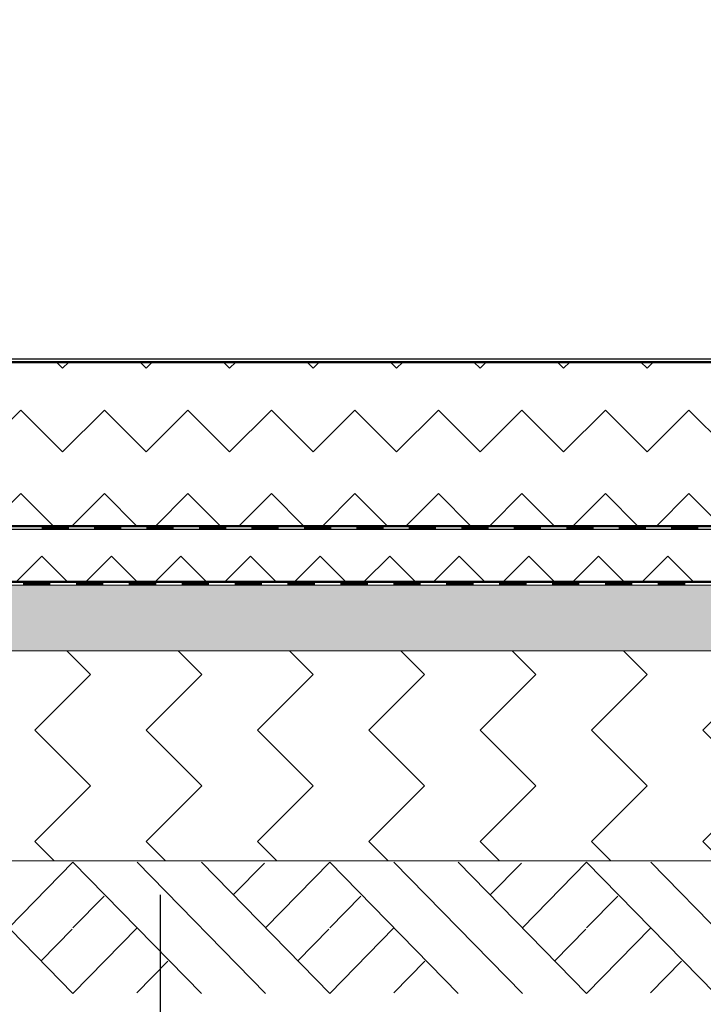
# Model space of a CAD drawing. Header units: metres. Extents: x 1314 to 1415, y -87 to -52.
# Tile 103 of 256: x 1333.69 to 1334.74, y -63.21 to -61.71. Entities that reach past the tile are written whole.
import ezdxf

# ---------------------------------------------------------------- set-up
doc = ezdxf.new("R2010")
doc.units = ezdxf.units.M
doc.header["$PDMODE"] = 65
doc.linetypes.add('AUSGEZOGEN', pattern=[0])
for name, color, linetype, lineweight in [('XR$2$Design', 4, 'AUSGEZOGEN', 13), ('XR$2$Sanitär', 4, 'AUSGEZOGEN', 13), ('XR$2$Türen', 3, 'AUSGEZOGEN', 18), ('XR$2$Wand', 1, 'AUSGEZOGEN', 50), ('XR$3$Maßlinie 1_50', 7, 'AUSGEZOGEN', 25), ('XR$4$Ansicht', 1, 'AUSGEZOGEN', 50), ('XR$4$Design', 4, 'AUSGEZOGEN', 13), ('XR$4$Muster', 4, 'AUSGEZOGEN', 13), ('XR$4$Wand', 1, 'AUSGEZOGEN', 50)]:
    doc.layers.add(name, color=color, linetype=linetype, lineweight=lineweight)
doc.styles.add('ARIAL', font='arial.ttf')
doc.dimstyles.new('DIMSTYLE_15', dxfattribs={"dimtxt": 0.175, "dimasz": 0.15, "dimexe": 0, "dimexo": 0, "dimgap": 0.0875, "dimtad": 2, "dimdec": 3, "dimrnd": 0.005, "dimzin": 4, "dimdsep": 46, "dimtxsty": 'ARIAL', "dimblk1": 'ALL_ML_KREIS', "dimblk2": 'ALL_ML_KREIS', "dimsah": 1, "dimcen": 0, "dimclrd": 3, "dimclre": 3, "dimclrt": 3, "dimadec": 0, "dimazin": 0, "dimtfac": 1, "dimtdec": 0, "dimtix": 1, "dimtmove": 2, "dimatfit": 3, "dimfxl": 0, "dimtzin": 0, "dimlwd": 0, "dimlwe": 25, "dimarcsym": 0})
doc.dimstyles.new('DIMSTYLE_6', dxfattribs={"dimtxt": 0.125, "dimasz": 0.15, "dimexe": 0, "dimexo": 0, "dimgap": 0.0625, "dimtad": 2, "dimdec": 3, "dimrnd": 0.005, "dimzin": 4, "dimdsep": 46, "dimtxsty": 'ARIAL', "dimblk1": 'ALL_ML_KREIS', "dimblk2": 'ALL_ML_KREIS', "dimsah": 1, "dimcen": 0, "dimclrd": 3, "dimclre": 3, "dimclrt": 3, "dimadec": 0, "dimazin": 0, "dimtfac": 1, "dimtdec": 0, "dimtix": 1, "dimtmove": 2, "dimatfit": 3, "dimfxl": 0, "dimtzin": 0, "dimlwd": 0, "dimlwe": 25, "dimarcsym": 0})
doc.dimstyles.new('DIMSTYLE_7', dxfattribs={"dimtxt": 0.125, "dimasz": 0.15, "dimexe": 0, "dimexo": 0, "dimgap": 0.0625, "dimtad": 2, "dimdec": 3, "dimrnd": 0.005, "dimzin": 4, "dimdsep": 46, "dimtxsty": 'ARIAL', "dimblk1": 'ALL_ML_KREIS', "dimblk2": 'ALL_ML_KREIS', "dimsah": 1, "dimcen": 0, "dimclrd": 3, "dimclre": 3, "dimclrt": 3, "dimadec": 0, "dimazin": 0, "dimtfac": 1, "dimtdec": 0, "dimtix": 1, "dimtmove": 2, "dimatfit": 3, "dimfxl": 0, "dimtzin": 0, "dimlwd": 0, "dimlwe": 25, "dimarcsym": 0})

# ---------------------------------------------------------------- blocks, each defined once
blk = doc.blocks.new('MUSTERELEMENT_41')
at = {"layer": 'XR$2$Design', "color": 4, "linetype": 'AUSGEZOGEN', "lineweight": 13, "transparency": 33554687}
for p, q in [((1333.6477, -62.4797), (1333.7277, -62.4797)), ((1333.7277, -62.4797), (1333.8077, -62.4797)), ((1333.7277, -62.4797), (1333.7277, -62.4847)), ((1333.7277, -62.4797), (1333.7277, -62.4847)), ((1333.7277, -62.4807), (1333.7677, -62.4807)), ((1333.7677, -62.4797), (1333.7677, -62.4847)), ((1333.8077, -62.4797), (1333.8876, -62.4797)), ((1333.8077, -62.4797), (1333.8077, -62.4847)), ((1333.8077, -62.4797), (1333.8077, -62.4847)), ((1333.8077, -62.4807), (1333.8476, -62.4807)), ((1333.8476, -62.4797), (1333.8476, -62.4847)), ((1333.8876, -62.4797), (1333.9676, -62.4797)), ((1333.8876, -62.4797), (1333.8876, -62.4847)), ((1333.8876, -62.4797), (1333.8876, -62.4847)), ((1333.8876, -62.4807), (1333.9276, -62.4807)), ((1333.9276, -62.4797), (1333.9276, -62.4847)), ((1333.9676, -62.4797), (1334.0476, -62.4797)), ((1333.9676, -62.4797), (1333.9676, -62.4847)), ((1333.9676, -62.4797), (1333.9676, -62.4847)), ((1333.9676, -62.4807), (1334.0076, -62.4807)), ((1334.0076, -62.4797), (1334.0076, -62.4847)), ((1334.0476, -62.4797), (1334.1276, -62.4797)), ((1334.0476, -62.4797), (1334.0476, -62.4847)), ((1334.0476, -62.4797), (1334.0476, -62.4847)), ((1334.0476, -62.4807), (1334.0876, -62.4807)), ((1334.0876, -62.4797), (1334.0876, -62.4847)), ((1334.1276, -62.4797), (1334.2076, -62.4797)), ((1334.1276, -62.4797), (1334.1276, -62.4847)), ((1334.1276, -62.4797), (1334.1276, -62.4847)), ((1334.1276, -62.4807), (1334.1676, -62.4807)), ((1334.1676, -62.4797), (1334.1676, -62.4847)), ((1334.2076, -62.4797), (1334.2875, -62.4797)), ((1334.2076, -62.4797), (1334.2076, -62.4847)), ((1334.2076, -62.4797), (1334.2076, -62.4847)), ((1334.2076, -62.4807), (1334.2475, -62.4807)), ((1334.2475, -62.4797), (1334.2475, -62.4847)), ((1334.2875, -62.4797), (1334.3675, -62.4797)), ((1334.2875, -62.4797), (1334.2875, -62.4847)), ((1334.2875, -62.4797), (1334.2875, -62.4847)), ((1334.2875, -62.4807), (1334.3275, -62.4807)), ((1334.3275, -62.4797), (1334.3275, -62.4847)), ((1334.3675, -62.4797), (1334.4475, -62.4797)), ((1334.3675, -62.4797), (1334.3675, -62.4847)), ((1334.3675, -62.4797), (1334.3675, -62.4847)), ((1334.3675, -62.4807), (1334.4075, -62.4807)), ((1334.4075, -62.4797), (1334.4075, -62.4847)), ((1334.4475, -62.4797), (1334.5275, -62.4797)), ((1334.4475, -62.4797), (1334.4475, -62.4847)), ((1334.4475, -62.4797), (1334.4475, -62.4847)), ((1334.4475, -62.4807), (1334.4875, -62.4807)), ((1334.4875, -62.4797), (1334.4875, -62.4847)), ((1334.5275, -62.4797), (1334.6074, -62.4797)), ((1334.5275, -62.4797), (1334.5275, -62.4847)), ((1334.5275, -62.4797), (1334.5275, -62.4847)), ((1334.5275, -62.4807), (1334.5675, -62.4807)), ((1334.5675, -62.4797), (1334.5675, -62.4847)), ((1334.6074, -62.4797), (1334.6874, -62.4797)), ((1334.6074, -62.4797), (1334.6074, -62.4847)), ((1334.6074, -62.4797), (1334.6074, -62.4847)), ((1334.6074, -62.4807), (1334.6474, -62.4807)), ((1334.6474, -62.4797), (1334.6474, -62.4847)), ((1334.6874, -62.4797), (1334.7674, -62.4797)), ((1334.6874, -62.4797), (1334.6874, -62.4847)), ((1334.6874, -62.4797), (1334.6874, -62.4847)), ((1334.6874, -62.4807), (1334.7274, -62.4807)), ((1334.7274, -62.4797), (1334.7274, -62.4847)), ((1333.6477, -62.4847), (1333.7277, -62.4847)), ((1333.7277, -62.4817), (1333.7677, -62.4817)), ((1333.7277, -62.4827), (1333.7677, -62.4827)), ((1333.7277, -62.4837), (1333.7677, -62.4837)), ((1333.7277, -62.4847), (1333.8077, -62.4847)), ((1333.8077, -62.4817), (1333.8476, -62.4817)), ((1333.8077, -62.4827), (1333.8476, -62.4827)), ((1333.8077, -62.4837), (1333.8476, -62.4837)), ((1333.8077, -62.4847), (1333.8876, -62.4847)), ((1333.8876, -62.4817), (1333.9276, -62.4817)), ((1333.8876, -62.4827), (1333.9276, -62.4827)), ((1333.8876, -62.4837), (1333.9276, -62.4837)), ((1333.8876, -62.4847), (1333.9676, -62.4847)), ((1333.9676, -62.4817), (1334.0076, -62.4817)), ((1333.9676, -62.4827), (1334.0076, -62.4827)), ((1333.9676, -62.4837), (1334.0076, -62.4837)), ((1333.9676, -62.4847), (1334.0476, -62.4847)), ((1334.0476, -62.4817), (1334.0876, -62.4817)), ((1334.0476, -62.4827), (1334.0876, -62.4827)), ((1334.0476, -62.4837), (1334.0876, -62.4837)), ((1334.0476, -62.4847), (1334.1276, -62.4847)), ((1334.1276, -62.4817), (1334.1676, -62.4817)), ((1334.1276, -62.4827), (1334.1676, -62.4827)), ((1334.1276, -62.4837), (1334.1676, -62.4837)), ((1334.1276, -62.4847), (1334.2076, -62.4847)), ((1334.2076, -62.4817), (1334.2475, -62.4817)), ((1334.2076, -62.4827), (1334.2475, -62.4827)), ((1334.2076, -62.4837), (1334.2475, -62.4837)), ((1334.2076, -62.4847), (1334.2875, -62.4847)), ((1334.2875, -62.4817), (1334.3275, -62.4817)), ((1334.2875, -62.4827), (1334.3275, -62.4827)), ((1334.2875, -62.4837), (1334.3275, -62.4837)), ((1334.2875, -62.4847), (1334.3675, -62.4847)), ((1334.3675, -62.4817), (1334.4075, -62.4817)), ((1334.3675, -62.4827), (1334.4075, -62.4827)), ((1334.3675, -62.4837), (1334.4075, -62.4837)), ((1334.3675, -62.4847), (1334.4475, -62.4847)), ((1334.4475, -62.4817), (1334.4875, -62.4817)), ((1334.4475, -62.4827), (1334.4875, -62.4827)), ((1334.4475, -62.4837), (1334.4875, -62.4837)), ((1334.4475, -62.4847), (1334.5275, -62.4847)), ((1334.5275, -62.4817), (1334.5675, -62.4817)), ((1334.5275, -62.4827), (1334.5675, -62.4827)), ((1334.5275, -62.4837), (1334.5675, -62.4837)), ((1334.5275, -62.4847), (1334.6074, -62.4847)), ((1334.6074, -62.4817), (1334.6474, -62.4817)), ((1334.6074, -62.4827), (1334.6474, -62.4827)), ((1334.6074, -62.4837), (1334.6474, -62.4837)), ((1334.6074, -62.4847), (1334.6874, -62.4847)), ((1334.6874, -62.4817), (1334.7274, -62.4817)), ((1334.6874, -62.4827), (1334.7274, -62.4827)), ((1334.6874, -62.4837), (1334.7274, -62.4837)), ((1334.6874, -62.4847), (1334.7674, -62.4847))]:
    blk.add_line(p, q, dxfattribs=at)
blk = doc.blocks.new('MUSTERELEMENT_42')
at = {"layer": 'XR$2$Design', "color": 4, "linetype": 'AUSGEZOGEN', "lineweight": 13, "transparency": 33554687}
for p, q in [((1333.6187, -62.5648), (1333.6994, -62.5648)), ((1333.6187, -62.5698), (1333.6994, -62.5698)), ((1333.6994, -62.5648), (1333.78, -62.5648)), ((1333.6994, -62.5648), (1333.6994, -62.5698)), ((1333.6994, -62.5648), (1333.6994, -62.5698)), ((1333.6994, -62.5658), (1333.7397, -62.5658)), ((1333.6994, -62.5668), (1333.7397, -62.5668)), ((1333.6994, -62.5678), (1333.7397, -62.5678)), ((1333.6994, -62.5688), (1333.7397, -62.5688)), ((1333.6994, -62.5698), (1333.78, -62.5698)), ((1333.7397, -62.5648), (1333.7397, -62.5698)), ((1333.78, -62.5648), (1333.8606, -62.5648)), ((1333.78, -62.5648), (1333.78, -62.5698)), ((1333.78, -62.5648), (1333.78, -62.5698)), ((1333.78, -62.5658), (1333.8203, -62.5658)), ((1333.78, -62.5668), (1333.8203, -62.5668)), ((1333.78, -62.5678), (1333.8203, -62.5678)), ((1333.78, -62.5688), (1333.8203, -62.5688)), ((1333.78, -62.5698), (1333.8606, -62.5698)), ((1333.8203, -62.5648), (1333.8203, -62.5698)), ((1333.8606, -62.5648), (1333.9413, -62.5648)), ((1333.8606, -62.5648), (1333.8606, -62.5698)), ((1333.8606, -62.5648), (1333.8606, -62.5698)), ((1333.8606, -62.5658), (1333.9009, -62.5658)), ((1333.8606, -62.5668), (1333.9009, -62.5668)), ((1333.8606, -62.5678), (1333.9009, -62.5678)), ((1333.8606, -62.5688), (1333.9009, -62.5688)), ((1333.8606, -62.5698), (1333.9413, -62.5698)), ((1333.9009, -62.5648), (1333.9009, -62.5698)), ((1333.9413, -62.5648), (1334.0219, -62.5648)), ((1333.9413, -62.5648), (1333.9413, -62.5698)), ((1333.9413, -62.5648), (1333.9413, -62.5698)), ((1333.9413, -62.5658), (1333.9816, -62.5658)), ((1333.9413, -62.5668), (1333.9816, -62.5668)), ((1333.9413, -62.5678), (1333.9816, -62.5678)), ((1333.9413, -62.5688), (1333.9816, -62.5688)), ((1333.9413, -62.5698), (1334.0219, -62.5698)), ((1333.9816, -62.5648), (1333.9816, -62.5698)), ((1334.0219, -62.5648), (1334.1025, -62.5648)), ((1334.0219, -62.5648), (1334.0219, -62.5698)), ((1334.0219, -62.5648), (1334.0219, -62.5698)), ((1334.0219, -62.5658), (1334.0622, -62.5658)), ((1334.0219, -62.5668), (1334.0622, -62.5668)), ((1334.0219, -62.5678), (1334.0622, -62.5678)), ((1334.0219, -62.5688), (1334.0622, -62.5688)), ((1334.0219, -62.5698), (1334.1025, -62.5698)), ((1334.0622, -62.5648), (1334.0622, -62.5698)), ((1334.1025, -62.5648), (1334.1832, -62.5648)), ((1334.1025, -62.5648), (1334.1025, -62.5698)), ((1334.1025, -62.5648), (1334.1025, -62.5698)), ((1334.1025, -62.5658), (1334.1429, -62.5658)), ((1334.1025, -62.5668), (1334.1429, -62.5668)), ((1334.1025, -62.5678), (1334.1429, -62.5678)), ((1334.1025, -62.5688), (1334.1429, -62.5688)), ((1334.1025, -62.5698), (1334.1832, -62.5698)), ((1334.1429, -62.5648), (1334.1429, -62.5698)), ((1334.1832, -62.5648), (1334.2638, -62.5648)), ((1334.1832, -62.5648), (1334.1832, -62.5698)), ((1334.1832, -62.5648), (1334.1832, -62.5698)), ((1334.1832, -62.5658), (1334.2235, -62.5658)), ((1334.1832, -62.5668), (1334.2235, -62.5668)), ((1334.1832, -62.5678), (1334.2235, -62.5678)), ((1334.1832, -62.5688), (1334.2235, -62.5688)), ((1334.1832, -62.5698), (1334.2638, -62.5698)), ((1334.2235, -62.5648), (1334.2235, -62.5698)), ((1334.2638, -62.5648), (1334.3444, -62.5648)), ((1334.2638, -62.5648), (1334.2638, -62.5698)), ((1334.2638, -62.5648), (1334.2638, -62.5698)), ((1334.2638, -62.5658), (1334.3041, -62.5658)), ((1334.2638, -62.5668), (1334.3041, -62.5668)), ((1334.2638, -62.5678), (1334.3041, -62.5678)), ((1334.2638, -62.5688), (1334.3041, -62.5688)), ((1334.2638, -62.5698), (1334.3444, -62.5698)), ((1334.3041, -62.5648), (1334.3041, -62.5698)), ((1334.3444, -62.5648), (1334.4251, -62.5648)), ((1334.3444, -62.5648), (1334.3444, -62.5698)), ((1334.3444, -62.5648), (1334.3444, -62.5698)), ((1334.3444, -62.5658), (1334.3848, -62.5658)), ((1334.3444, -62.5668), (1334.3848, -62.5668)), ((1334.3444, -62.5678), (1334.3848, -62.5678)), ((1334.3444, -62.5688), (1334.3848, -62.5688)), ((1334.3444, -62.5698), (1334.4251, -62.5698)), ((1334.3848, -62.5648), (1334.3848, -62.5698)), ((1334.4251, -62.5648), (1334.5057, -62.5648)), ((1334.4251, -62.5648), (1334.4251, -62.5698)), ((1334.4251, -62.5648), (1334.4251, -62.5698)), ((1334.4251, -62.5658), (1334.4654, -62.5658)), ((1334.4251, -62.5668), (1334.4654, -62.5668)), ((1334.4251, -62.5678), (1334.4654, -62.5678)), ((1334.4251, -62.5688), (1334.4654, -62.5688)), ((1334.4251, -62.5698), (1334.5057, -62.5698)), ((1334.4654, -62.5648), (1334.4654, -62.5698)), ((1334.5057, -62.5648), (1334.5863, -62.5648)), ((1334.5057, -62.5648), (1334.5057, -62.5698)), ((1334.5057, -62.5648), (1334.5057, -62.5698)), ((1334.5057, -62.5658), (1334.546, -62.5658)), ((1334.5057, -62.5668), (1334.546, -62.5668)), ((1334.5057, -62.5678), (1334.546, -62.5678)), ((1334.5057, -62.5688), (1334.546, -62.5688)), ((1334.5057, -62.5698), (1334.5863, -62.5698)), ((1334.546, -62.5648), (1334.546, -62.5698)), ((1334.5863, -62.5648), (1334.667, -62.5648)), ((1334.5863, -62.5648), (1334.5863, -62.5698)), ((1334.5863, -62.5648), (1334.5863, -62.5698)), ((1334.5863, -62.5658), (1334.6267, -62.5658)), ((1334.5863, -62.5668), (1334.6267, -62.5668)), ((1334.5863, -62.5678), (1334.6267, -62.5678)), ((1334.5863, -62.5688), (1334.6267, -62.5688)), ((1334.5863, -62.5698), (1334.667, -62.5698)), ((1334.6267, -62.5648), (1334.6267, -62.5698)), ((1334.667, -62.5648), (1334.7476, -62.5648)), ((1334.667, -62.5648), (1334.667, -62.5698)), ((1334.667, -62.5648), (1334.667, -62.5698)), ((1334.667, -62.5658), (1334.7073, -62.5658)), ((1334.667, -62.5668), (1334.7073, -62.5668)), ((1334.667, -62.5678), (1334.7073, -62.5678)), ((1334.667, -62.5688), (1334.7073, -62.5688)), ((1334.667, -62.5698), (1334.7476, -62.5698)), ((1334.7073, -62.5648), (1334.7073, -62.5698))]:
    blk.add_line(p, q, dxfattribs=at)
blk = doc.blocks.new('ALL_ML_KREIS')
at = {"color": 0, "linetype": 'ByBlock', "lineweight": -2}
for p, q in [((0, -0.5), (0, 0.5)), ((-1, 0), (0.5, 0))]:
    blk.add_line(p, q, dxfattribs=at)
blk.add_circle((0, 0), 0.15, dxfattribs=at)
blk = doc.blocks.new('*D84')
at = {"layer": 'DEFPOINTS', "color": 3, "linetype": 'AUSGEZOGEN', "lineweight": 25, "transparency": 33554687}
for p in [(1337.1667, -57.0999), (1332.6417, -58.0154), (1332.6417, -64.661)]:
    blk.add_point(p, dxfattribs=at)
at = {"layer": 'XR$3$Maßlinie 1_50', "color": 3, "linetype": 'AUSGEZOGEN', "lineweight": -2, "transparency": 33554687}
for p, q in [((1332.6417, -64.361), (1332.6417, -64.661)), ((1337.1667, -64.361), (1337.1667, -64.661)), ((1332.6417, -64.661), (1337.1667, -64.661))]:
    blk.add_line(p, q, dxfattribs=at)
at = {"layer": 'XR$3$Maßlinie 1_50', "color": 3, "linetype": 'AUSGEZOGEN', "lineweight": 25, "transparency": 33554687, "xscale": 0.15, "yscale": 0.15, "zscale": 0.15, "rotation": 180}
blk.add_blockref('ALL_ML_KREIS', (1332.6417, -64.661), dxfattribs=at)
at = {"layer": 'XR$3$Maßlinie 1_50', "color": 3, "linetype": 'AUSGEZOGEN', "lineweight": 25, "transparency": 33554687, "xscale": 0.15, "yscale": 0.15, "zscale": 0.15}
blk.add_blockref('ALL_ML_KREIS', (1337.1667, -64.661), dxfattribs=at)
at = {"layer": 'XR$3$Maßlinie 1_50', "color": 3, "linetype": 'AUSGEZOGEN', "lineweight": 25, "transparency": 33554687, "insert": (1334.926, -64.5464), "char_height": 0.125, "width": 0.625, "attachment_point": 5, "style": 'ARIAL'}
blk.add_mtext('\\A1;{\\A1;{4.52\\H0.082500;\\S5^ ;}}', dxfattribs=at)
blk = doc.blocks.new('*D107')
at = {"layer": 'DEFPOINTS', "color": 3, "linetype": 'AUSGEZOGEN', "lineweight": 25, "transparency": 33554687}
for p in [(1332.4917, -58.2362), (1337.4067, -64.9546), (1332.4917, -65.2751)]:
    blk.add_point(p, dxfattribs=at)
at = {"layer": 'XR$3$Maßlinie 1_50', "color": 3, "linetype": 'AUSGEZOGEN', "lineweight": -2, "transparency": 33554687}
for p, q in [((1332.4917, -64.9751), (1332.4917, -65.2751)), ((1337.4067, -64.9751), (1337.4067, -65.2751)), ((1332.4917, -65.2751), (1337.4067, -65.2751))]:
    blk.add_line(p, q, dxfattribs=at)
at = {"layer": 'XR$3$Maßlinie 1_50', "color": 3, "linetype": 'AUSGEZOGEN', "lineweight": 25, "transparency": 33554687, "xscale": 0.15, "yscale": 0.15, "zscale": 0.15, "rotation": 180}
blk.add_blockref('ALL_ML_KREIS', (1332.4917, -65.2751), dxfattribs=at)
at = {"layer": 'XR$3$Maßlinie 1_50', "color": 3, "linetype": 'AUSGEZOGEN', "lineweight": 25, "transparency": 33554687, "xscale": 0.15, "yscale": 0.15, "zscale": 0.15}
blk.add_blockref('ALL_ML_KREIS', (1337.4067, -65.2751), dxfattribs=at)
at = {"layer": 'XR$3$Maßlinie 1_50', "color": 3, "linetype": 'AUSGEZOGEN', "lineweight": 25, "transparency": 33554687, "insert": (1334.979, -65.1345), "char_height": 0.175, "width": 0.875, "attachment_point": 5, "style": 'ARIAL'}
blk.add_mtext('\\A1;{\\fArial|i0|b1;\\A1;{4.91\\H0.115500;\\S5^ ;}}', dxfattribs=at)
blk = doc.blocks.new('*D127')
at = {"layer": 'DEFPOINTS', "color": 3, "linetype": 'AUSGEZOGEN', "lineweight": 25, "transparency": 33554687}
for p in [(1337.1667, -58.0484), (1332.7317, -62.0726), (1332.7317, -64.0607)]:
    blk.add_point(p, dxfattribs=at)
at = {"layer": 'XR$3$Maßlinie 1_50', "color": 3, "linetype": 'AUSGEZOGEN', "lineweight": -2, "transparency": 33554687}
for p, q in [((1332.7317, -63.7557), (1332.7317, -64.0607)), ((1337.1667, -63.7607), (1337.1667, -64.0607)), ((1332.7317, -64.0607), (1337.1667, -64.0607))]:
    blk.add_line(p, q, dxfattribs=at)
at = {"layer": 'XR$3$Maßlinie 1_50', "color": 3, "linetype": 'AUSGEZOGEN', "lineweight": 25, "transparency": 33554687, "xscale": 0.15, "yscale": 0.15, "zscale": 0.15, "rotation": 180}
blk.add_blockref('ALL_ML_KREIS', (1332.7317, -64.0607), dxfattribs=at)
at = {"layer": 'XR$3$Maßlinie 1_50', "color": 3, "linetype": 'AUSGEZOGEN', "lineweight": 25, "transparency": 33554687, "xscale": 0.15, "yscale": 0.15, "zscale": 0.15}
blk.add_blockref('ALL_ML_KREIS', (1337.1667, -64.0607), dxfattribs=at)
at = {"layer": 'XR$3$Maßlinie 1_50', "color": 3, "linetype": 'AUSGEZOGEN', "lineweight": 25, "transparency": 33554687, "insert": (1334.971, -63.946), "char_height": 0.125, "width": 0.625, "attachment_point": 5, "style": 'ARIAL'}
blk.add_mtext('\\A1;{\\A1;{4.43\\H0.082500;\\S5^ ;}}', dxfattribs=at)
blk = doc.blocks.new('MUSTERELEMENT_71')
at = {"layer": 'XR$4$Design', "color": 52, "linetype": 'AUSGEZOGEN', "lineweight": 13, "transparency": 33554687}
for p, q in [((1333.579, -62.9923), (1333.7747, -63.1923)), ((1333.6768, -63.0923), (1333.7747, -62.9923)), ((1333.7747, -62.9923), (1333.9705, -63.1923)), ((1333.8726, -62.9923), (1334.0683, -63.1923)), ((1333.9705, -62.9923), (1334.1662, -63.1923)), ((1334.019, -63.0421), (1334.0668, -62.9935)), ((1334.0683, -63.0923), (1334.1662, -62.9923)), ((1334.1662, -62.9923), (1334.362, -63.1923)), ((1334.2641, -62.9923), (1334.4598, -63.1923)), ((1334.362, -62.9923), (1334.5577, -63.1923)), ((1334.4105, -63.0421), (1334.4583, -62.9935)), ((1334.4598, -63.0923), (1334.5577, -62.9923)), ((1334.5577, -62.9923), (1334.7535, -63.1923)), ((1334.6556, -62.9923), (1334.8513, -63.1923)), ((1333.7747, -63.0923), (1333.8221, -63.0437)), ((1334.1662, -63.0923), (1334.2136, -63.0437)), ((1334.5577, -63.0923), (1334.6051, -63.0437)), ((1333.7262, -63.1425), (1333.7735, -63.0941)), ((1333.7747, -63.1923), (1333.8726, -63.0923)), ((1334.1177, -63.1425), (1334.165, -63.0941)), ((1334.1662, -63.1923), (1334.2641, -63.0923)), ((1334.5092, -63.1425), (1334.5565, -63.0941)), ((1334.5577, -63.1923), (1334.6556, -63.0923)), ((1333.8722, -63.1913), (1333.9196, -63.1427)), ((1334.2637, -63.1913), (1334.3111, -63.1427)), ((1334.6552, -63.1913), (1334.7026, -63.1427))]:
    blk.add_line(p, q, dxfattribs=at)

msp = doc.modelspace()

# ---------------------------------------------------------------- hatches: boundary and pattern name
at = {"layer": 'XR$4$Muster', "linetype": 'AUSGEZOGEN', "lineweight": 13, "transparency": 33554687}
h = msp.add_hatch(dxfattribs=at)
h.set_pattern_fill('MUSTER', color=3, scale=0.09, angle=45, style=0, pattern_type=2)
h.set_pattern_definition([(45, (-3e-17, 0.25456), (-1e-17, 0.1272792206), [0.09, -0.09]), (135, (-3e-17, 0.25456), (-0.1272792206, 1e-17), [0.09, -0.09])])
h.paths.add_polyline_path([(1332.7517, -62.4799), (1337.1667, -62.4799), (1337.1667, -62.2301), (1332.7517, -62.2301)], flags=0)
h = msp.add_hatch(dxfattribs=at)
h.set_pattern_fill('MUSTER', color=4, scale=0.075, angle=45, style=0, pattern_type=2)
h.set_pattern_definition([(45, (-1e-17, 0.21213), (-8e-18, 0.106066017), [0.075, -0.075]), (135, (-1e-17, 0.21213), (-0.106066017, 8e-18), [0.075, -0.075])])
h.paths.add_polyline_path([(1332.7517, -62.565), (1337.1667, -62.565), (1337.1667, -62.485), (1332.7517, -62.485)], flags=0)
h = msp.add_hatch(dxfattribs=at)
h.set_pattern_fill('MUSTER', color=52, scale=0.0375, style=0, pattern_type=2)
h.set_pattern_definition([(0, (0.075, 0.075), (0.0375, 0.0375), [0.0375, -0.0375]), (90, (0.075, 0.075), (-0.0375, 0.0375), [0.0375, -0.0375])])
h.paths.add_polyline_path([(1332.7317, -62.6701), (1337.1667, -62.6701), (1337.1667, -62.5701), (1332.7317, -62.5701)], flags=0)
at = {"layer": 'XR$4$Wand', "linetype": 'AUSGEZOGEN', "lineweight": 13, "transparency": 33554687}
h = msp.add_hatch(dxfattribs=at)
h.set_pattern_fill('MUSTER', color=4, scale=0.12, angle=315, style=0, pattern_type=2)
h.set_pattern_definition([(315, (0.33941, -9e-17), (0.169705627, -4e-17), [0.12, -0.12]), (45, (0.33941, -9e-17), (4e-17, 0.169705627), [0.12, -0.12])])
h.paths.add_polyline_path([(1336.9067, -62.6701), (1332.9917, -62.6701), (1332.9917, -62.9901), (1336.9067, -62.9901)], flags=0)

# ---------------------------------------------------------------- linework, layer by layer
at = {"layer": 'XR$2$Design', "color": 3, "linetype": 'AUSGEZOGEN', "lineweight": 25, "transparency": 33554687}
msp.add_line((1332.7317, -62.2251), (1337.1667, -62.2251), dxfattribs=at)
at = {"layer": 'XR$2$Sanitär', "color": 4, "linetype": 'AUSGEZOGEN', "lineweight": 13, "transparency": 33554687}
msp.add_line((1332.9917, -62.6701), (1336.9067, -62.6701), dxfattribs=at)
at = {"layer": 'XR$2$Türen', "color": 3, "linetype": 'AUSGEZOGEN', "lineweight": 13, "transparency": 33554687}
msp.add_line((1332.7517, -62.4851), (1337.4067, -62.4851), dxfattribs=at)
at = {"layer": 'XR$2$Wand', "color": 1, "linetype": 'AUSGEZOGEN', "lineweight": 50, "transparency": 33554687}
for p, q in [((1332.7517, -62.2301), (1337.1667, -62.2301)), ((1332.7317, -62.4801), (1337.1667, -62.4801)), ((1332.7317, -62.5651), (1337.1667, -62.5651))]:
    msp.add_line(p, q, dxfattribs=at)
at = {"layer": 'XR$3$Maßlinie 1_50', "color": 4, "linetype": 'AUSGEZOGEN', "lineweight": 25, "transparency": 33554687}
msp.add_line((1333.9077, -63.0417), (1333.9077, -63.3678), dxfattribs=at)
at = {"layer": 'XR$4$Ansicht', "color": 3, "linetype": 'AUSGEZOGEN', "lineweight": 13, "transparency": 33554687}
msp.add_line((1332.9917, -62.9901), (1336.9067, -62.9901), dxfattribs=at)
at = {"layer": 'XR$4$Muster', "color": 52, "linetype": 'AUSGEZOGEN', "lineweight": 13, "transparency": 33554687}
msp.add_line((1332.7317, -62.5701), (1337.1667, -62.5701), dxfattribs=at)

# ---------------------------------------------------------------- block references
at = {"layer": 'XR$2$Design', "color": 4, "linetype": 'AUSGEZOGEN', "lineweight": 13, "transparency": 33554687}
for name in ['MUSTERELEMENT_41', 'MUSTERELEMENT_42']:
    msp.add_blockref(name, (0, 0), dxfattribs=at)
at = {"layer": 'XR$4$Design', "color": 52, "linetype": 'AUSGEZOGEN', "lineweight": 13, "transparency": 33554687}
msp.add_blockref('MUSTERELEMENT_71', (0, 0), dxfattribs=at)

# ---------------------------------------------------------------- dimensions: what is measured, and where the dimension line sits
at = {"layer": 'XR$3$Maßlinie 1_50', "color": 3, "linetype": 'AUSGEZOGEN', "lineweight": 25, "transparency": 33554687}
for base, p1, p2, dimstyle, picture, middle in [((1337.1667, -64.661), (1332.6417, -64.361), (1337.1667, -64.361), 'DIMSTYLE_6', '*D84', (1334.926, -64.5464)), ((1337.1667, -64.0607), (1332.7317, -63.7557), (1337.1667, -63.7607), 'DIMSTYLE_7', '*D127', (1334.971, -63.946)), ((1337.4067, -65.2751), (1332.4917, -64.9751), (1337.4067, -64.9751), 'DIMSTYLE_15', '*D107', (1334.979, -65.1345))]:
    dim = msp.add_linear_dim(base=base, p1=p1, p2=p2, dimstyle=dimstyle, override={"dimpost": '<>', "dimclrd": 3, "dimclre": 3, "dimclrt": 3, "dimlwd": 0, "dimlwe": 25}, dxfattribs=at)
    dim.commit()
    dim.dimension.update_dxf_attribs({"geometry": picture, "text_midpoint": middle, "dimtype": 160})

doc.saveas('drawing.dxf')
